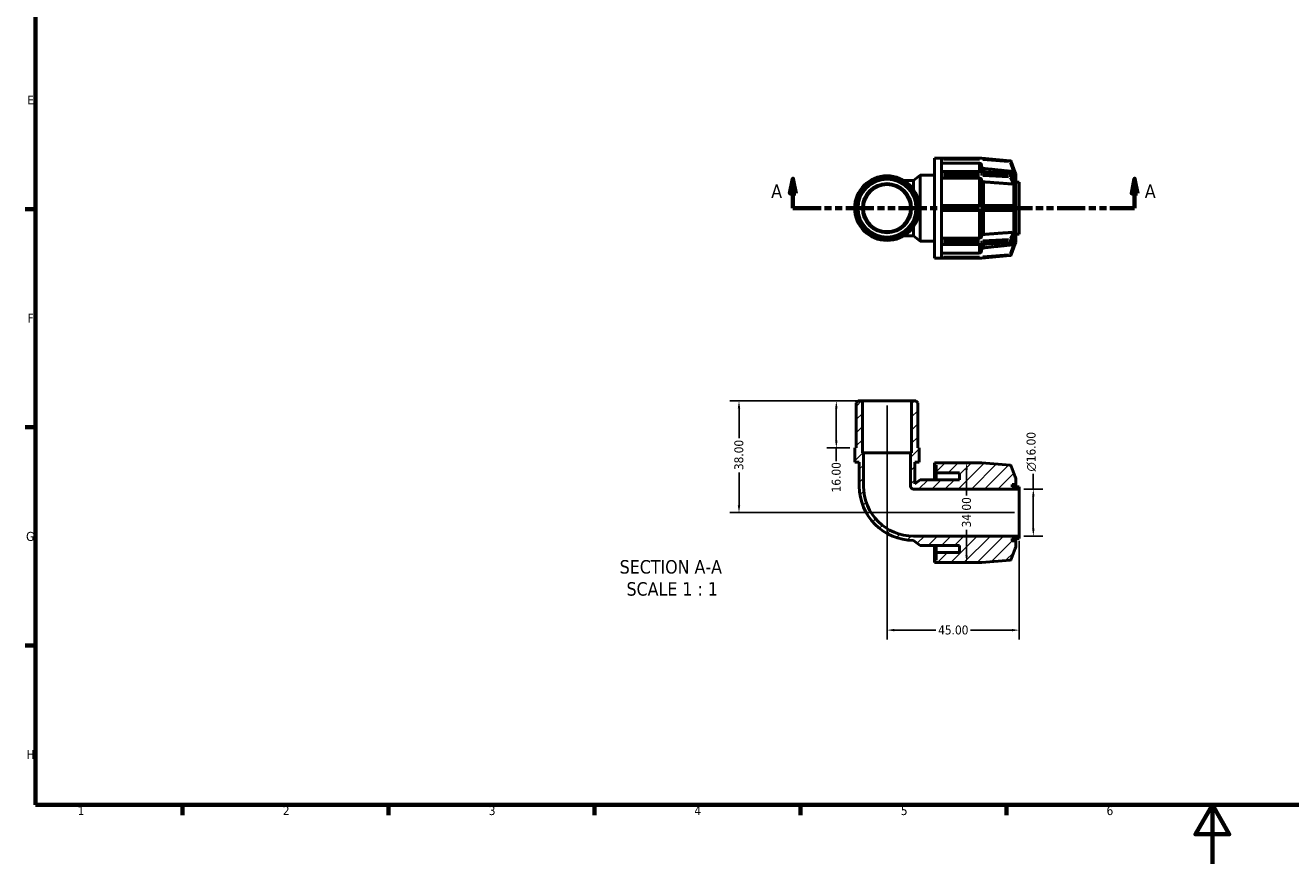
# Model space of a CAD drawing. Header units: millimetres. Extents: x 0 to 894, y 0 to 594.
# Tile 1 of 4: x 17 to 447, y 0 to 285. Entities that reach past the tile are written whole.
import ezdxf

# ---------------------------------------------------------------- set-up
doc = ezdxf.new("R2010")
doc.units = ezdxf.units.MM
doc.linetypes.add('DOUBLE_DASH_CHAIN', pattern=[1.2403, 0.6614, -0.0827, 0.1654, -0.0827, 0.1654, -0.0827])
for name, color, linetype, lineweight in [('Border (ANSI)', 7, 'Continuous', 70), ('Dimension (ANSI)', 7, 'Continuous', 25), ('Hatch (ANSI)', 7, 'Continuous', 18), ('Section Line (ANSI)', 7, 'DOUBLE_DASH_CHAIN', 70), ('Symbol (ANSI)', 7, 'Continuous', 25), ('Visible (ANSI)', 7, 'Continuous', 50), ('Visible Narrow (ANSI)', 7, 'Continuous', 35)]:
    doc.layers.add(name, color=color, linetype=linetype, lineweight=lineweight)
doc.styles.add('Label Text (ANSI)', font='tahoma.ttf')
doc.styles.add('Note Text (ANSI)', font='tahoma.ttf')
doc.dimstyles.new('Default - mm (ANSI)', dxfattribs={"dimtxt": 3.048, "dimasz": 2.5, "dimexe": 3.175, "dimexo": 1.6002, "dimgap": 0.8, "dimtad": 0, "dimtoh": 1, "dimrnd": 1e-08, "dimzin": 4, "dimdsep": 46, "dimtxsty": 'Note Text (ANSI)', "dimcen": 0.09, "dimdle": 10, "dimclrd": 256, "dimclre": 256, "dimclrt": 256, "dimadec": 1, "dimazin": 1, "dimtfac": 1, "dimtofl": 0, "dimtmove": 0, "dimatfit": 3, "dimfxl": 1, "dimtolj": 1, "dimtzin": 4, "dimlwd": -1, "dimlwe": -1, "dimarcsym": 0})

# ---------------------------------------------------------------- blocks, each defined once
blk = doc.blocks.new('Borders Default Border')
at = {"layer": 'Border (ANSI)'}
for p, q in [((20, 222.75), (16.55, 222.75)), ((20, 148.5), (16.55, 148.5)), ((20, 74.25), (16.55, 74.25)), ((70.08, 20), (70.08, 16.55)), ((140.17, 20), (140.17, 16.55)), ((210.25, 20), (210.25, 16.55)), ((280.33, 20), (280.33, 16.55)), ((350.42, 20), (350.42, 16.55))]:
    blk.add_line(p, q, dxfattribs=at)
at = {"layer": 'Border (ANSI)', "flags": 128}
for points in [[(20, 20), (20, 574), (821, 574), (821, 20), (20, 20)], [(420.5, 0), (420.5, 20), (414.73, 10), (426.27, 10), (420.5, 20)]]:
    blk.add_lwpolyline(points, dxfattribs=at)
at = {"layer": 'Border (ANSI)', "char_height": 3.05, "attachment_point": 7, "style": 'Note Text (ANSI)'}
for s, insert in [('E', (17.21, 258.35)), ('F', (17.29, 184.1)), ('G', (16.81, 109.79)), ('H', (16.97, 35.6)), ('1', (34.35, 16.55)), ('2', (104.2, 16.55)), ('3', (174.26, 16.49)), ('4', (244.23, 16.55)), ('5', (314.48, 16.49)), ('6', (384.49, 16.49))]:
    blk.add_mtext(s, dxfattribs=dict(at, insert=insert))
blk = doc.blocks.new('2dTransSection0')
at = {"layer": 'Section Line (ANSI)', "linetype": 'Continuous'}
for p, q in [((277.74, 233.07), (276.74, 228.07)), ((277.74, 228.07), (277.74, 233.07)), ((278.74, 228.07), (277.74, 233.07)), ((394.04, 233.07), (393.04, 228.07)), ((394.04, 228.07), (394.04, 233.07)), ((395.04, 228.07), (394.04, 233.07)), ((276.74, 228.07), (278.74, 228.07)), ((277.74, 223.07), (277.74, 228.07)), ((393.04, 228.07), (395.04, 228.07)), ((394.04, 223.07), (394.04, 228.07)), ((277.74, 223.07), (286.12, 223.07)), ((385.66, 223.07), (394.04, 223.07))]:
    blk.add_line(p, q, dxfattribs=at)
at = {"layer": 'Section Line (ANSI)', "linetype": 'DOUBLE_DASH_CHAIN', "ltscale": 14.50136}
blk.add_line((277.74, 223.07), (394.04, 223.07), dxfattribs=at)
at = {"layer": 'Section Line (ANSI)', "linetype": 'Continuous', "flags": 128}
for points in [[(278.74, 228.07), (277.74, 233.07), (276.74, 228.07), (278.74, 228.07)], [(395.04, 228.07), (394.04, 233.07), (393.04, 228.07), (395.04, 228.07)]]:
    blk.add_lwpolyline(points, dxfattribs=at)
at = {"layer": 'Section Line (ANSI)'}
for points in [[(278.74, 228.07), (277.74, 233.07), (276.74, 228.07), (278.74, 228.07)], [(395.04, 228.07), (394.04, 233.07), (393.04, 228.07), (395.04, 228.07)]]:
    blk.add_solid(points, dxfattribs=at)
at = {"layer": 'Section Line (ANSI)', "char_height": 4.57, "attachment_point": 7, "style": 'Label Text (ANSI)'}
for insert in [(270.38, 226.57), (397.51, 226.57)]:
    blk.add_mtext('A', dxfattribs=dict(at, insert=insert))
blk = doc.blocks.new('*D7')
at = {"layer": 'Defpoints', "color": 0, "transparency": 16777216}
for p in [(354.78, 127.46), (354.78, 111.46), (359.57, 111.46)]:
    blk.add_point(p, dxfattribs=at)
at = {"layer": 'Dimension (ANSI)', "transparency": 16777216}
for p, q in [((359.57, 127.46), (359.57, 132.66)), ((356.38, 127.46), (362.75, 127.46)), ((359.57, 113.96), (359.57, 124.96)), ((356.38, 111.46), (362.75, 111.46))]:
    blk.add_line(p, q, dxfattribs=at)
for points in [[(359.16, 124.96), (359.99, 124.96), (359.57, 127.46)], [(359.16, 113.96), (359.99, 113.96), (359.57, 111.46)]]:
    blk.add_solid(points, dxfattribs=at)
at = {"layer": 'Dimension (ANSI)', "transparency": 16777216, "insert": (357.28, 133.46), "char_height": 3.048, "attachment_point": 1, "rotation": 90, "style": 'Note Text (ANSI)'}
blk.add_mtext('\\A1;\\fAIGDT|b0|i0;\\H3.0480;\\ln\\fTahoma|b0|i0;\\H3.0480;16.00', dxfattribs=at)
blk = doc.blocks.new('*D8')
at = {"layer": 'Defpoints', "color": 0, "transparency": 16777216}
for p in [(301.4, 157.46), (292.53, 141.46), (298.78, 141.46)]:
    blk.add_point(p, dxfattribs=at)
at = {"layer": 'Dimension (ANSI)', "transparency": 16777216}
for p, q in [((299.8, 157.46), (289.36, 157.46)), ((292.53, 154.96), (292.53, 143.96)), ((297.18, 141.46), (289.36, 141.46)), ((292.53, 141.46), (292.53, 136.94))]:
    blk.add_line(p, q, dxfattribs=at)
for points in [[(292.12, 154.96), (292.95, 154.96), (292.53, 157.46)], [(292.12, 143.96), (292.95, 143.96), (292.53, 141.46)]]:
    blk.add_solid(points, dxfattribs=at)
at = {"layer": 'Dimension (ANSI)', "transparency": 16777216, "insert": (290.95, 126.35), "char_height": 3.048, "attachment_point": 1, "rotation": 90, "style": 'Note Text (ANSI)'}
blk.add_mtext('\\A1;16.00', dxfattribs=at)
blk = doc.blocks.new('*D9')
at = {"layer": 'Defpoints', "color": 0, "transparency": 16777216}
for p in [(309.78, 157.46), (354.78, 111.46), (354.78, 79.48)]:
    blk.add_point(p, dxfattribs=at)
at = {"layer": 'Dimension (ANSI)', "transparency": 16777216}
for p, q in [((309.78, 155.86), (309.78, 76.3)), ((354.78, 109.86), (354.78, 76.3)), ((312.28, 79.48), (326.39, 79.48)), ((352.28, 79.48), (338.16, 79.48))]:
    blk.add_line(p, q, dxfattribs=at)
for points in [[(312.28, 79.89), (312.28, 79.06), (309.78, 79.48)], [(352.28, 79.89), (352.28, 79.06), (354.78, 79.48)]]:
    blk.add_solid(points, dxfattribs=at)
at = {"layer": 'Dimension (ANSI)', "transparency": 16777216, "insert": (327.19, 81.06), "char_height": 3.048, "attachment_point": 1, "style": 'Note Text (ANSI)'}
blk.add_mtext('\\A1;45.00', dxfattribs=at)
blk = doc.blocks.new('*D10')
at = {"layer": 'Defpoints', "color": 0, "transparency": 16777216}
for p in [(259.42, 157.46), (301.4, 157.46), (354.78, 119.46)]:
    blk.add_point(p, dxfattribs=at)
at = {"layer": 'Dimension (ANSI)', "transparency": 16777216}
for p, q in [((299.8, 157.46), (256.24, 157.46)), ((259.42, 154.96), (259.42, 144.78)), ((259.42, 121.96), (259.42, 133.13)), ((353.18, 119.46), (256.24, 119.46))]:
    blk.add_line(p, q, dxfattribs=at)
for points in [[(259, 154.96), (259.83, 154.96), (259.42, 157.46)], [(259, 121.96), (259.83, 121.96), (259.42, 119.46)]]:
    blk.add_solid(points, dxfattribs=at)
at = {"layer": 'Dimension (ANSI)', "transparency": 16777216, "insert": (257.82, 133.93), "char_height": 3.048, "attachment_point": 1, "rotation": 90, "style": 'Note Text (ANSI)'}
blk.add_mtext('\\A1;38.00', dxfattribs=at)
blk = doc.blocks.new('*D11')
at = {"layer": 'Defpoints', "color": 0, "transparency": 16777216}
for p in [(336.87, 136.46), (336.87, 102.46), (336.87, 102.46)]:
    blk.add_point(p, dxfattribs=at)
at = {"layer": 'Dimension (ANSI)', "transparency": 16777216}
for p, q in [((336.87, 133.96), (336.87, 125.28)), ((336.87, 104.96), (336.87, 113.63))]:
    blk.add_line(p, q, dxfattribs=at)
for points in [[(336.45, 133.96), (337.28, 133.96), (336.87, 136.46)], [(336.45, 104.96), (337.28, 104.96), (336.87, 102.46)]]:
    blk.add_solid(points, dxfattribs=at)
at = {"layer": 'Dimension (ANSI)', "transparency": 16777216, "insert": (335.28, 114.43), "char_height": 3.048, "attachment_point": 1, "rotation": 90, "style": 'Note Text (ANSI)'}
blk.add_mtext('\\A1;34.00', dxfattribs=at)

msp = doc.modelspace()

# ---------------------------------------------------------------- hatches: boundary and pattern name
at = {"layer": 'Hatch (ANSI)'}
h = msp.add_hatch(dxfattribs=at)
h.set_pattern_fill('ANSI31', color=256, scale=25.4, style=0)
h.set_pattern_definition([(45, (0, 0), (-2.245064, 2.245064), [])])
edge = h.paths.add_edge_path()
edge.add_ellipse((341.957, 102.936), major_axis=(0, -0.48), ratio=1, start_angle=0, end_angle=5)
edge.add_line((341.999, 102.458), (351.648, 103.302))
edge.add_ellipse((351.606, 103.78), major_axis=(0.042, -0.478), ratio=1, start_angle=0, end_angle=65)
edge.add_line((352.057, 103.616), (353.391, 107.282))
edge.add_ellipse((352.778, 107.796), major_axis=(0.613, -0.514), ratio=1, start_angle=0, end_angle=40)
edge.add_line((353.578, 107.796), (353.578, 109.856))
edge.add_line((353.578, 109.856), (352.378, 109.856))
edge.add_line((352.378, 109.856), (352.378, 110.656))
edge.add_line((352.378, 110.656), (354.778, 110.656))
edge.add_line((354.778, 110.656), (354.778, 111.456))
edge.add_line((354.778, 111.456), (318.778, 111.456))
edge.add_ellipse((318.778, 128.456), major_axis=(0, -17), ratio=1, start_angle=270, end_angle=360, ccw=False)
edge.add_line((301.778, 128.456), (301.778, 139.856))
edge.add_line((301.778, 139.856), (301.396, 139.856))
edge.add_line((301.396, 139.856), (301.396, 157.456))
edge.add_line((301.396, 157.456), (299.929, 157.456))
edge.add_line((299.929, 157.456), (299.301, 156.828))
edge.add_line((299.301, 156.828), (299.301, 141.456))
edge.add_line((299.301, 141.456), (298.777, 141.456))
edge.add_line((298.777, 141.456), (298.777, 136.656))
edge.add_line((298.777, 136.656), (300.349, 136.656))
edge.add_line((300.349, 136.656), (300.349, 128.456))
edge.add_ellipse((318.778, 128.456), major_axis=(-18.43, 0), ratio=1, start_angle=0, end_angle=90)
edge.add_line((318.778, 110.026), (321.028, 108.256))
edge.add_line((321.028, 108.256), (334.458, 108.256))
edge.add_line((334.458, 108.256), (334.458, 105.856))
edge.add_line((334.458, 105.856), (326.458, 105.856))
edge.add_line((326.458, 105.856), (326.458, 103.306))
edge.add_line((326.458, 103.306), (325.978, 103.306))
edge.add_line((325.978, 103.306), (325.978, 102.456))
edge.add_line((325.978, 102.456), (328.378, 102.456))
edge.add_line((328.378, 102.456), (341.957, 102.456))
edge = h.paths.add_edge_path()
edge.add_ellipse((341.957, 135.976), major_axis=(0.042, 0.478), ratio=1, start_angle=0, end_angle=5)
edge.add_line((341.957, 136.456), (328.378, 136.456))
edge.add_line((328.378, 136.456), (325.978, 136.456))
edge.add_line((325.978, 136.456), (325.978, 135.606))
edge.add_line((325.978, 135.606), (326.458, 135.606))
edge.add_line((326.458, 135.606), (326.458, 133.056))
edge.add_line((326.458, 133.056), (334.458, 133.056))
edge.add_line((334.458, 133.056), (334.458, 130.656))
edge.add_line((334.458, 130.656), (321.028, 130.656))
edge.add_line((321.028, 130.656), (319.208, 129.224))
edge.add_line((319.208, 129.224), (319.208, 136.656))
edge.add_line((319.208, 136.656), (320.78, 136.656))
edge.add_line((320.78, 136.656), (320.78, 141.456))
edge.add_line((320.78, 141.456), (320.256, 141.456))
edge.add_line((320.256, 141.456), (320.256, 156.828))
edge.add_line((320.256, 156.828), (319.627, 157.456))
edge.add_line((319.627, 157.456), (318.16, 157.456))
edge.add_line((318.16, 157.456), (318.16, 139.856))
edge.add_line((318.16, 139.856), (317.778, 139.856))
edge.add_line((317.778, 139.856), (317.778, 128.456))
edge.add_ellipse((318.778, 128.456), major_axis=(-1, 0), ratio=1, start_angle=0, end_angle=90)
edge.add_line((318.778, 127.456), (354.778, 127.456))
edge.add_line((354.778, 127.456), (354.778, 128.256))
edge.add_line((354.778, 128.256), (352.378, 128.256))
edge.add_line((352.378, 128.256), (352.378, 129.056))
edge.add_line((352.378, 129.056), (353.578, 129.056))
edge.add_line((353.578, 129.056), (353.578, 131.117))
edge.add_ellipse((352.778, 131.117), major_axis=(0.8, 0), ratio=1, start_angle=0, end_angle=40)
edge.add_line((353.391, 131.631), (352.057, 135.296))
edge.add_ellipse((351.606, 135.132), major_axis=(0.451, 0.164), ratio=1, start_angle=0, end_angle=65)
edge.add_line((351.648, 135.61), (341.999, 136.454))

# ---------------------------------------------------------------- linework, layer by layer
at = {"layer": 'Visible (ANSI)'}
for p, q in [((325.978, 206.07), (325.978, 240.07)), ((325.978, 240.07), (328.378, 240.07)), ((328.378, 240.064), (328.378, 240.07)), ((341.957, 240.07), (328.378, 240.07)), ((328.378, 235.401), (328.378, 240.064)), ((341.178, 238.346), (328.378, 238.346)), ((341.978, 237.545), (341.978, 235.492)), ((351.648, 239.224), (341.999, 240.068)), ((353.395, 235.234), (352.057, 238.91)), ((318.778, 232.499), (321.028, 234.27)), ((321.028, 211.87), (321.028, 234.27)), ((321.028, 234.27), (325.978, 234.27)), ((328.378, 235.493), (341.957, 235.493)), ((328.378, 235.352), (328.378, 235.401)), ((328.378, 235.09), (328.378, 235.352)), ((328.378, 234.829), (328.378, 235.09)), ((328.378, 234.772), (328.378, 234.829)), ((328.378, 223.514), (328.378, 234.772)), ((341.178, 233.271), (328.378, 233.271)), ((341.978, 232.704), (341.978, 223.92)), ((341.987, 235.492), (351.636, 234.895)), ((352.033, 234.635), (353.352, 232.073)), ((353.578, 234.73), (353.578, 234.732)), ((353.578, 234.73), (353.578, 234.73)), ((353.578, 234.73), (353.578, 231.916)), ((318.778, 232.499), (315.445, 232.499)), ((318.778, 229.397), (318.778, 232.499)), ((353.578, 231.917), (353.578, 231.916)), ((353.578, 231.916), (353.578, 231.315)), ((353.578, 231.87), (354.778, 231.87)), ((353.578, 231.315), (353.578, 230.714)), ((353.578, 230.714), (353.578, 230.715)), ((353.578, 230.714), (353.578, 230.714)), ((353.578, 230.714), (353.578, 223.92)), ((354.778, 214.27), (354.778, 231.87)), ((341.957, 223.92), (328.378, 223.92)), ((351.606, 223.92), (341.957, 223.92)), ((352.786, 223.92), (351.606, 223.92)), ((353.578, 223.92), (353.578, 223.07)), ((353.578, 223.92), (353.578, 223.92)), ((328.378, 223.44), (328.378, 223.514)), ((328.378, 223.07), (328.378, 223.44)), ((328.378, 222.7), (328.378, 223.07)), ((328.378, 222.625), (328.378, 222.7)), ((328.378, 211.367), (328.378, 222.625)), ((328.378, 222.22), (341.957, 222.22)), ((341.957, 222.22), (351.606, 222.22)), ((341.978, 222.22), (341.978, 213.435)), ((351.606, 222.22), (352.786, 222.22)), ((353.578, 223.07), (353.578, 222.22)), ((353.578, 222.22), (353.578, 215.426)), ((353.578, 222.22), (353.578, 222.22)), ((318.778, 213.64), (318.778, 216.743)), ((353.578, 215.426), (353.578, 214.824)), ((353.578, 215.424), (353.578, 215.426)), ((353.578, 215.426), (353.578, 215.426)), ((315.445, 213.64), (318.778, 213.64)), ((318.778, 213.64), (321.028, 211.87)), ((321.028, 211.87), (325.978, 211.87)), ((328.378, 212.869), (341.178, 212.869)), ((328.378, 211.31), (328.378, 211.367)), ((328.378, 211.049), (328.378, 211.31)), ((328.378, 210.787), (328.378, 211.049)), ((351.636, 211.244), (341.987, 210.648)), ((353.352, 214.067), (352.033, 211.504)), ((353.578, 214.824), (353.578, 214.223)), ((353.578, 214.27), (354.778, 214.27)), ((353.578, 214.223), (353.578, 214.222)), ((353.578, 214.223), (353.578, 211.409)), ((353.578, 211.407), (353.578, 211.409)), ((353.578, 211.409), (353.578, 211.409)), ((328.378, 210.739), (328.378, 210.787)), ((328.378, 206.075), (328.378, 210.739)), ((341.957, 210.647), (328.378, 210.647)), ((328.378, 207.793), (341.178, 207.793)), ((341.978, 210.647), (341.978, 208.595)), ((341.999, 206.071), (351.648, 206.916)), ((352.057, 207.23), (353.395, 210.905)), ((325.978, 206.07), (328.378, 206.07)), ((328.378, 206.07), (328.378, 206.075)), ((328.378, 206.07), (341.957, 206.07)), ((299.929, 157.456), (299.301, 156.828)), ((299.301, 156.828), (299.301, 141.456)), ((301.396, 157.456), (299.929, 157.456)), ((301.396, 139.856), (301.396, 157.456)), ((318.16, 157.456), (301.396, 157.456)), ((319.627, 157.456), (318.16, 157.456)), ((318.16, 157.456), (318.16, 139.856)), ((320.256, 156.828), (319.627, 157.456)), ((320.256, 141.456), (320.256, 156.828)), ((299.301, 141.456), (298.777, 141.456)), ((298.777, 141.456), (298.777, 136.656)), ((301.778, 139.856), (301.396, 139.856)), ((301.778, 128.456), (301.778, 139.856)), ((317.778, 139.856), (301.778, 139.856)), ((318.16, 139.856), (317.778, 139.856)), ((317.778, 139.856), (317.778, 128.456)), ((320.78, 141.456), (320.256, 141.456)), ((320.78, 136.656), (320.78, 141.456)), ((298.777, 136.656), (300.349, 136.656)), ((300.349, 136.656), (300.349, 128.456)), ((319.208, 129.224), (319.208, 136.656)), ((319.208, 136.656), (320.78, 136.656)), ((328.378, 136.456), (325.978, 136.456)), ((325.978, 136.456), (325.978, 135.606)), ((325.978, 135.606), (326.458, 135.606)), ((325.978, 130.656), (325.978, 135.606)), ((326.458, 135.606), (326.458, 133.056)), ((341.957, 136.456), (328.378, 136.456)), ((351.648, 135.61), (341.999, 136.454)), ((353.391, 131.631), (352.057, 135.296)), ((321.028, 130.656), (319.208, 129.224)), ((334.458, 130.656), (321.028, 130.656)), ((326.458, 133.056), (334.458, 133.056)), ((326.458, 130.656), (326.458, 133.056)), ((334.458, 133.056), (334.458, 130.656)), ((353.578, 129.056), (353.578, 131.117)), ((318.778, 127.456), (354.778, 127.456)), ((352.378, 128.256), (352.378, 129.056)), ((352.378, 129.056), (353.578, 129.056)), ((354.778, 128.256), (352.378, 128.256)), ((353.578, 128.256), (353.578, 129.056)), ((354.778, 127.456), (354.778, 128.256)), ((354.778, 111.456), (354.778, 127.456)), ((354.778, 111.456), (318.778, 111.456)), ((318.778, 110.026), (321.028, 108.256)), ((321.028, 108.256), (334.458, 108.256)), ((325.978, 103.306), (325.978, 108.256)), ((326.458, 105.856), (326.458, 108.256)), ((334.458, 108.256), (334.458, 105.856)), ((352.378, 109.856), (352.378, 110.656)), ((352.378, 110.656), (354.778, 110.656)), ((353.578, 109.856), (352.378, 109.856)), ((353.578, 109.856), (353.578, 110.656)), ((353.578, 107.796), (353.578, 109.856)), ((354.778, 110.656), (354.778, 111.456)), ((334.458, 105.856), (326.458, 105.856)), ((326.458, 105.856), (326.458, 103.306)), ((352.057, 103.616), (353.391, 107.282)), ((326.458, 103.306), (325.978, 103.306)), ((325.978, 103.306), (325.978, 102.456)), ((325.978, 102.456), (328.378, 102.456)), ((328.378, 102.456), (341.957, 102.456)), ((341.999, 102.458), (351.648, 103.302))]:
    msp.add_line(p, q, dxfattribs=at)
for radius in [11.001, 10.477, 9.849, 8.382, 8]:
    msp.add_circle((309.778, 223.07), radius, dxfattribs=at)
for centre, radius, start, end in [((341.957, 239.59), 0.48, 85, 90), ((351.606, 238.746), 0.48, 20, 85), ((341.957, 235.013), 0.48, 86.45998, 90), ((351.606, 234.416), 0.48, 27.23631, 86.45998), ((352.778, 234.73), 0.8, 0, 40), ((351.606, 211.724), 0.48, 273.54002, 332.76369), ((352.778, 211.409), 0.8, 320, 0), ((341.957, 211.127), 0.48, 270, 273.54002), ((351.606, 207.394), 0.48, 275, 340), ((341.957, 206.55), 0.48, 270, 275), ((341.957, 135.976), 0.48, 85, 90), ((351.606, 135.132), 0.48, 20, 85), ((352.778, 131.117), 0.8, 0, 40), ((318.778, 128.456), 18.43, 180, 270), ((318.778, 128.456), 17, 180, 270), ((318.778, 128.456), 1, 180, 270), ((352.778, 107.796), 0.8, 320, 0), ((351.606, 103.78), 0.48, 275, 340), ((341.957, 102.936), 0.48, 270, 275)]:
    msp.add_arc(centre, radius, start, end, dxfattribs=at)
for points, knots in [([(341.978, 237.545), (341.978, 237.644), (341.955, 237.76), (341.879, 237.943), (341.814, 238.042), (341.674, 238.181), (341.575, 238.247), (341.393, 238.323), (341.277, 238.346), (341.178, 238.346)], [-0.1185745, -0.1185745, -0.1185745, -0.1185745, -0.08888924, -0.08888924, -0.05923169, -0.05923169, -0.02960414, -0.02960414, 0, 0, 0, 0]), ([(342.695, 236.568), (342.618, 236.576), (342.539, 236.597), (342.381, 236.662), (342.283, 236.728), (342.143, 236.868), (342.077, 236.966), (342.001, 237.149), (341.978, 237.266), (341.978, 237.365)], [0.24521743, 0.24521743, 0.24521743, 0.24521743, 0.26676497, 0.26676497, 0.29639601, 0.29639601, 0.326061, 0.326061, 0.35575071, 0.35575071, 0.35575071, 0.35575071]), ([(341.978, 232.704), (341.978, 232.774), (341.955, 232.856), (341.879, 232.986), (341.814, 233.055), (341.674, 233.154), (341.575, 233.201), (341.393, 233.254), (341.277, 233.271), (341.178, 233.271)], [-0.1185745, -0.1185745, -0.1185745, -0.1185745, -0.08888924, -0.08888924, -0.05923169, -0.05923169, -0.02960414, -0.02960414, 0, 0, 0, 0]), ([(342.695, 232.013), (342.618, 232.019), (342.539, 232.034), (342.381, 232.08), (342.283, 232.126), (342.143, 232.225), (342.077, 232.295), (342.001, 232.424), (341.978, 232.507), (341.978, 232.577)], [0.24521743, 0.24521743, 0.24521743, 0.24521743, 0.26676497, 0.26676497, 0.29639601, 0.29639601, 0.326061, 0.326061, 0.35575071, 0.35575071, 0.35575071, 0.35575071]), ([(352.862, 235.497), (352.838, 235.499), (352.813, 235.502), (352.79, 235.504), (352.788, 235.504), (352.787, 235.505), (352.786, 235.505)], [0.2988233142, 0.2988233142, 0.2988233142, 0.2988233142, 0.3059360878, 0.3059360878, 0.3059360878, 0.3063589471, 0.3063589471, 0.3063589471, 0.3063589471]), ([(353.395, 235.234), (353.395, 235.234), (353.395, 235.234), (353.395, 235.234), (353.391, 235.237), (353.375, 235.254), (353.357, 235.272), (353.3, 235.324), (353.242, 235.37), (353.097, 235.444), (353.022, 235.471), (352.914, 235.491), (352.888, 235.495), (352.862, 235.497)], [-0.100526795, -0.100526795, -0.100526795, -0.100526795, -0.099623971, -0.099623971, -0.089795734, -0.089795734, -0.073619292, -0.073619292, -0.042397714, -0.042397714, -0.016451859, -0.016451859, -0.008431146, -0.008431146, -0.008431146, -0.008431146]), ([(352.862, 231.26), (352.838, 231.259), (352.813, 231.26), (352.79, 231.261), (352.788, 231.261), (352.787, 231.261), (352.786, 231.262)], [0.2988233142, 0.2988233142, 0.2988233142, 0.2988233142, 0.3059360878, 0.3059360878, 0.3059360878, 0.3063589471, 0.3063589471, 0.3063589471, 0.3063589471]), ([(353.395, 231.41), (353.395, 231.408), (353.395, 231.405), (353.394, 231.388), (353.392, 231.376), (353.377, 231.345), (353.359, 231.332), (353.3, 231.304), (353.237, 231.292), (353.092, 231.274), (353.027, 231.268), (352.925, 231.262), (352.894, 231.26), (352.862, 231.26)], [-0.103218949, -0.103218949, -0.103218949, -0.103218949, -0.101933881, -0.101933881, -0.092899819, -0.092899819, -0.075477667, -0.075477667, -0.04109893, -0.04109893, -0.018295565, -0.018295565, -0.008452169, -0.008452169, -0.008452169, -0.008452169]), ([(353.352, 232.073), (353.365, 232.046), (353.381, 232.012), (353.393, 231.963), (353.395, 231.948), (353.395, 231.934), (353.395, 231.933), (353.395, 231.933)], [-0.118808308, -0.118808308, -0.118808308, -0.118808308, -0.104655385, -0.104655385, -0.097162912, -0.097162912, -0.096950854, -0.096950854, -0.096950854, -0.096950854]), ([(353.395, 231.933), (353.392, 231.849), (353.391, 231.763), (353.391, 231.678), (353.391, 231.594), (353.392, 231.504), (353.395, 231.41)], [-0.035850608, -0.035850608, -0.035850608, -0.035850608, 0, 0, 0, 0.035850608, 0.035850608, 0.035850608, 0.035850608]), ([(352.786, 223.92), (352.787, 223.92), (352.788, 223.92), (352.79, 223.92), (352.813, 223.919), (352.838, 223.918), (352.862, 223.915)], [0.3055132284, 0.3055132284, 0.3055132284, 0.3055132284, 0.3059360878, 0.3059360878, 0.3059360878, 0.3130488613, 0.3130488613, 0.3130488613, 0.3130488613]), ([(352.862, 223.915), (352.924, 223.906), (352.984, 223.889), (353.129, 223.825), (353.204, 223.771), (353.303, 223.671), (353.336, 223.627), (353.37, 223.561), (353.381, 223.535), (353.392, 223.487), (353.395, 223.465), (353.395, 223.442), (353.395, 223.441), (353.395, 223.44)], [-0.20050867, -0.20050867, -0.20050867, -0.20050867, -0.18049425, -0.18049425, -0.14790889, -0.14790889, -0.12364623, -0.12364623, -0.11024612, -0.11024612, -0.10000509, -0.10000509, -0.09943075, -0.09943075, -0.09943075, -0.09943075]), ([(352.862, 222.225), (352.838, 222.221), (352.813, 222.22), (352.79, 222.22), (352.788, 222.22), (352.787, 222.22), (352.786, 222.22)], [0.2988233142, 0.2988233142, 0.2988233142, 0.2988233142, 0.3059360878, 0.3059360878, 0.3059360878, 0.3063589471, 0.3063589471, 0.3063589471, 0.3063589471]), ([(353.395, 222.7), (353.395, 222.697), (353.395, 222.695), (353.395, 222.669), (353.391, 222.645), (353.375, 222.586), (353.357, 222.551), (353.3, 222.462), (353.242, 222.399), (353.097, 222.298), (353.022, 222.262), (352.914, 222.233), (352.888, 222.228), (352.862, 222.225)], [-0.100526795, -0.100526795, -0.100526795, -0.100526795, -0.099623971, -0.099623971, -0.089795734, -0.089795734, -0.073619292, -0.073619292, -0.042397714, -0.042397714, -0.016451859, -0.016451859, -0.008431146, -0.008431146, -0.008431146, -0.008431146]), ([(353.395, 223.44), (353.392, 223.313), (353.391, 223.189), (353.391, 223.07), (353.391, 222.95), (353.392, 222.826), (353.395, 222.7)], [-0.035850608, -0.035850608, -0.035850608, -0.035850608, 0, 0, 0, 0.035850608, 0.035850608, 0.035850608, 0.035850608]), ([(341.178, 212.869), (341.277, 212.869), (341.393, 212.885), (341.575, 212.938), (341.674, 212.985), (341.814, 213.084), (341.879, 213.154), (341.955, 213.283), (341.978, 213.365), (341.978, 213.435)], [0, 0, 0, 0, 0.02960414, 0.02960414, 0.05923169, 0.05923169, 0.08888924, 0.08888924, 0.1185745, 0.1185745, 0.1185745, 0.1185745]), ([(341.978, 213.563), (341.978, 213.633), (342.001, 213.715), (342.077, 213.844), (342.143, 213.914), (342.283, 214.013), (342.381, 214.059), (342.539, 214.106), (342.618, 214.12), (342.695, 214.126)], [0.11857691, 0.11857691, 0.11857691, 0.11857691, 0.14826663, 0.14826663, 0.17793162, 0.17793162, 0.20756266, 0.20756266, 0.2291102, 0.2291102, 0.2291102, 0.2291102]), ([(352.786, 214.878), (352.787, 214.878), (352.788, 214.878), (352.79, 214.878), (352.813, 214.88), (352.838, 214.88), (352.862, 214.88)], [0.3055132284, 0.3055132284, 0.3055132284, 0.3055132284, 0.3059360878, 0.3059360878, 0.3059360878, 0.3130488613, 0.3130488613, 0.3130488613, 0.3130488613]), ([(352.862, 214.88), (352.892, 214.879), (352.921, 214.878), (353.031, 214.872), (353.105, 214.864), (353.253, 214.845), (353.313, 214.832), (353.363, 214.804), (353.38, 214.791), (353.393, 214.758), (353.395, 214.746), (353.395, 214.73), (353.395, 214.73), (353.395, 214.73)], [-0.19875206, -0.19875206, -0.19875206, -0.19875206, -0.18836568, -0.18836568, -0.1589317, -0.1589317, -0.11990338, -0.11990338, -0.10465538, -0.10465538, -0.09716291, -0.09716291, -0.09695085, -0.09695085, -0.09695085, -0.09695085]), ([(353.395, 214.206), (353.395, 214.204), (353.395, 214.202), (353.394, 214.185), (353.392, 214.169), (353.379, 214.124), (353.366, 214.095), (353.352, 214.067)], [-0.103218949, -0.103218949, -0.103218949, -0.103218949, -0.101933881, -0.101933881, -0.092899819, -0.092899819, -0.079345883, -0.079345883, -0.079345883, -0.079345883]), ([(353.395, 214.73), (353.392, 214.635), (353.391, 214.545), (353.391, 214.461), (353.391, 214.376), (353.392, 214.291), (353.395, 214.206)], [-0.035850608, -0.035850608, -0.035850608, -0.035850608, 0, 0, 0, 0.035850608, 0.035850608, 0.035850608, 0.035850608]), ([(341.178, 207.793), (341.277, 207.793), (341.393, 207.816), (341.575, 207.892), (341.674, 207.958), (341.814, 208.098), (341.879, 208.196), (341.955, 208.379), (341.978, 208.496), (341.978, 208.595)], [0, 0, 0, 0, 0.02960414, 0.02960414, 0.05923169, 0.05923169, 0.08888924, 0.08888924, 0.1185745, 0.1185745, 0.1185745, 0.1185745]), ([(341.978, 208.775), (341.978, 208.874), (342.001, 208.99), (342.077, 209.173), (342.143, 209.272), (342.283, 209.411), (342.381, 209.477), (342.539, 209.543), (342.618, 209.564), (342.695, 209.572)], [0.11857691, 0.11857691, 0.11857691, 0.11857691, 0.14826663, 0.14826663, 0.17793162, 0.17793162, 0.20756266, 0.20756266, 0.2291102, 0.2291102, 0.2291102, 0.2291102]), ([(352.786, 210.635), (352.787, 210.635), (352.788, 210.635), (352.79, 210.635), (352.813, 210.637), (352.838, 210.64), (352.862, 210.642)], [0.3055132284, 0.3055132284, 0.3055132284, 0.3055132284, 0.3059360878, 0.3059360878, 0.3059360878, 0.3130488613, 0.3130488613, 0.3130488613, 0.3130488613]), ([(352.862, 210.642), (352.867, 210.643), (352.873, 210.643), (352.949, 210.652), (353.016, 210.669), (353.169, 210.726), (353.241, 210.772), (353.324, 210.836), (353.35, 210.86), (353.377, 210.887), (353.385, 210.896), (353.394, 210.905), (353.395, 210.906), (353.395, 210.905)], [-0.327006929, -0.327006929, -0.327006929, -0.327006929, -0.325364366, -0.325364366, -0.30361261, -0.30361261, -0.27031562, -0.27031562, -0.24900522, -0.24900522, -0.236422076, -0.236422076, -0.227330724, -0.227330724, -0.227330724, -0.227330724])]:
    msp.add_open_spline(points, degree=3, knots=knots, dxfattribs=at)
for points, weights in [([(352.786, 235.505), (347.947, 236.015), (342.695, 236.568)], [1.00001340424, 1.00084405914, 1]), ([(352.786, 231.262), (347.947, 231.622), (342.695, 232.013)], [1.00001340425, 1.00084405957, 1]), ([(342.695, 214.126), (347.947, 214.517), (352.786, 214.878)], [1, 1.00084405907, 1.00001340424]), ([(342.695, 209.572), (347.947, 210.125), (352.786, 210.635)], [1, 1.00084405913, 1.00001340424])]:
    msp.add_rational_spline(points, weights, degree=2, dxfattribs=at)
for points in [[(353.578, 234.73), (353.578, 234.731), (353.578, 234.731), (353.578, 234.732)], [(353.578, 231.315), (353.578, 231.505), (353.579, 231.711), (353.578, 231.917)], [(353.578, 230.715), (353.579, 230.918), (353.578, 231.125), (353.578, 231.315)], [(353.578, 230.714), (353.578, 230.714), (353.578, 230.715), (353.578, 230.715)], [(353.578, 223.07), (353.578, 223.338), (353.579, 223.63), (353.578, 223.92)], [(353.578, 222.22), (353.579, 222.509), (353.578, 222.801), (353.578, 223.07)], [(353.578, 215.424), (353.578, 215.425), (353.578, 215.425), (353.578, 215.426)], [(353.578, 214.824), (353.578, 215.014), (353.579, 215.221), (353.578, 215.424)], [(353.578, 214.222), (353.579, 214.429), (353.578, 214.635), (353.578, 214.824)], [(353.578, 211.407), (353.578, 211.408), (353.578, 211.409), (353.578, 211.409)]]:
    msp.add_open_spline(points, degree=3, dxfattribs=at)
at = {"layer": 'Visible Narrow (ANSI)'}
for p, q in [((329.057, 239.59), (341.278, 239.59)), ((341.178, 235.741), (341.178, 238.316)), ((341.957, 239.627), (341.957, 240.068)), ((341.999, 240.066), (341.961, 239.627)), ((342.44, 239.547), (351.124, 238.788)), ((351.609, 238.783), (351.648, 239.222)), ((352.056, 238.909), (351.641, 238.758)), ((351.665, 238.583), (352.727, 235.667)), ((329.057, 235.352), (341.278, 235.352)), ((341.278, 234.829), (329.057, 234.829)), ((329.057, 234.15), (341.278, 234.15)), ((341.178, 224.434), (341.178, 232.881)), ((341.957, 235.365), (341.957, 235.492)), ((341.957, 235.326), (341.957, 234.855)), ((341.957, 234.178), (341.957, 234.801)), ((341.999, 234.854), (341.999, 235.325)), ((342.44, 234.12), (351.124, 233.583)), ((342.482, 235.321), (351.165, 234.784)), ((351.165, 234.26), (342.482, 234.798)), ((342.695, 236.551), (342.695, 235.542)), ((351.648, 234.728), (351.648, 234.257)), ((351.665, 233.439), (352.727, 231.376)), ((352.057, 234.035), (352.057, 234.506)), ((352.124, 234.402), (353.328, 232.063)), ((353.328, 231.54), (352.124, 233.879)), ((352.862, 233.236), (352.862, 235.468)), ((342.695, 231.674), (342.695, 224.364)), ((352.862, 224.318), (352.862, 230.951)), ((341.957, 223.477), (341.957, 223.918)), ((329.057, 223.44), (341.278, 223.44)), ((341.278, 222.7), (329.057, 222.7)), ((341.178, 213.259), (341.178, 221.705)), ((341.957, 223.403), (341.957, 222.737)), ((341.957, 222.221), (341.957, 222.662)), ((341.997, 223.44), (341.959, 223.44)), ((341.959, 222.7), (341.997, 222.7)), ((341.999, 222.737), (341.999, 223.403)), ((342.482, 223.44), (351.165, 223.44)), ((351.165, 222.7), (342.482, 222.7)), ((342.695, 221.775), (342.695, 214.466)), ((351.648, 223.403), (351.648, 222.737)), ((352.047, 223.44), (351.675, 223.44)), ((351.675, 222.7), (352.047, 222.7)), ((352.057, 222.737), (352.057, 223.403)), ((352.124, 223.44), (353.328, 223.44)), ((353.328, 222.7), (352.124, 222.7)), ((352.862, 215.189), (352.862, 221.822)), ((341.278, 211.989), (329.057, 211.989)), ((329.057, 211.31), (341.278, 211.31)), ((341.957, 211.338), (341.957, 211.962)), ((341.957, 211.284), (341.957, 210.813)), ((341.999, 210.815), (341.999, 211.286)), ((351.124, 212.556), (342.44, 212.019)), ((342.482, 211.342), (351.165, 211.879)), ((351.165, 211.356), (342.482, 210.818)), ((351.648, 211.883), (351.648, 211.412)), ((352.727, 214.763), (351.665, 212.701)), ((352.057, 211.634), (352.057, 212.105)), ((352.124, 212.261), (353.328, 214.6)), ((353.328, 214.076), (352.124, 211.737)), ((352.862, 210.672), (352.862, 212.903)), ((341.278, 210.787), (329.057, 210.787)), ((341.178, 207.824), (341.178, 210.398)), ((341.957, 210.647), (341.957, 210.774)), ((351.124, 207.352), (342.44, 206.592)), ((342.695, 210.597), (342.695, 209.589)), ((351.648, 206.917), (351.609, 207.356)), ((351.641, 207.381), (352.056, 207.23)), ((352.727, 210.473), (351.665, 207.556)), ((341.278, 206.55), (329.057, 206.55)), ((341.957, 206.071), (341.957, 206.512)), ((341.961, 206.512), (341.999, 206.073))]:
    msp.add_line(p, q, dxfattribs=at)
for centre, major_axis, ratio, start_param, end_param in [((341.957, 235.013), (0.48, 0), 0.7071068, 1.4878932, 1.566433), ((341.957, 234.489), (-0.48, 0), 0.7071068, 4.6294858, 4.7080257), ((341.957, 234.489), (0.03, 0.479), 0.0616284, 4.0074369, 5.4211536), ((341.957, 235.013), (0.03, 0.479), 0.0616284, 5.538868, 6.2440107), ((351.606, 233.893), (-0.03, -0.479), 0.0616284, 0.8658443, 2.2795609), ((351.606, 234.416), (0.03, 0.479), 0.0616284, 5.538868, 6.2440107), ((351.606, 233.893), (0.427, 0.22), 0.664463, 4.4613806, 5.8750973), ((351.606, 234.416), (0.48, 0), 0.7071068, 0.4057891, 1.4268067), ((351.606, 233.893), (0.48, 0), 0.7071068, 0.4057891, 1.4268067), ((351.606, 234.416), (0.427, 0.22), 0.664463, 5.9701145, 6.2667079), ((341.957, 223.44), (0, 0.48), 0.0871557, 4.7909288, 6.2046455), ((351.606, 223.44), (0, 0.48), 0.0871557, 4.7909288, 6.2046455), ((351.606, 223.44), (0, 0.48), 0.9396926, 4.7909288, 6.2046455), ((341.957, 222.7), (0, -0.48), 0.0871557, 0.0785398, 1.4922565), ((351.606, 222.7), (0, -0.48), 0.0871557, 0.0785398, 1.4922565), ((351.606, 222.7), (0, -0.48), 0.9396926, 0.0785398, 1.4922565), ((341.957, 211.65), (0.48, 0), 0.7071068, 4.7167523, 4.7952921), ((341.957, 211.65), (-0.03, 0.479), 0.0616284, 4.0036244, 5.4173411), ((351.606, 212.247), (0.03, -0.479), 0.0616284, 0.8620317, 2.2757484), ((351.606, 211.724), (0.03, -0.479), 0.0616284, 0.0391746, 0.7443173), ((351.606, 212.247), (0.427, -0.22), 0.664463, 0.408088, 1.8218047), ((351.606, 212.247), (0.48, 0), 0.7071068, 4.8563786, 5.8773963), ((351.606, 211.724), (0.48, 0), 0.7071068, 4.8563786, 5.8773963), ((351.606, 211.724), (0.427, -0.22), 0.664463, 0.0164774, 0.3130708), ((341.957, 211.127), (-0.48, 0), 0.7071068, 1.5751596, 1.6536995), ((341.957, 211.127), (0.03, -0.479), 0.0616284, 0.0391746, 0.7443173)]:
    msp.add_ellipse(centre, major_axis=major_axis, ratio=ratio, start_param=start_param, end_param=end_param, dxfattribs=at)

# ---------------------------------------------------------------- block references
msp.add_blockref('Borders Default Border', (0, 0))
at = {"layer": 'Section Line (ANSI)'}
msp.add_blockref('2dTransSection0', (0, 0), dxfattribs=at)

# ---------------------------------------------------------------- texts
at = {"layer": 'Symbol (ANSI)', "char_height": 4.572, "attachment_point": 7, "style": 'Label Text (ANSI)'}
for s, insert in [('SECTION A-A', (218.816, 98.641)), ('SCALE 1 : 1', (221.135, 91.128))]:
    msp.add_mtext(s, dxfattribs=dict(at, insert=insert))

# ---------------------------------------------------------------- dimensions: what is measured, and where the dimension line sits
at = {"layer": 'Dimension (ANSI)'}
for base, p1, p2, angle, override, picture, middle in [((259.417, 157.456), (354.778, 119.456), (301.396, 157.456), 90, {"dimtoh": 0, "dimdec": 2, "dimtp": 0, "dimtm": 0, "dimtdec": 2, "dimatfit": 1}, '*D10', (259.417, 138.956)), ((292.533, 141.456), (301.396, 157.456), (298.777, 141.456), 270, {"dimtoh": 0, "dimdec": 2, "dimtp": 0, "dimtm": 0, "dimtdec": 2, "dimatfit": 2}, '*D8', (292.533, 131.242)), ((354.778, 79.476), (309.778, 157.456), (354.778, 111.456), 180, {"dimtoh": 0, "dimdec": 2, "dimtp": 0, "dimtm": 0, "dimtdec": 2, "dimatfit": 1}, '*D9', (332.278, 79.476)), ((336.868, 102.456), (336.868, 136.456), (336.868, 102.456), 90, {"dimtoh": 0, "dimdec": 2, "dimse1": 1, "dimse2": 1, "dimtp": 0, "dimtm": 0, "dimtdec": 2, "dimatfit": 1}, '*D11', (336.868, 119.456))]:
    dim = msp.add_linear_dim(base=base, p1=p1, p2=p2, angle=angle, dimstyle='Default - mm (ANSI)', override=override, dxfattribs=at)
    dim.commit()
    dim.dimension.update_dxf_attribs({"geometry": picture, "text_midpoint": middle, "dimtype": 160})
dim = msp.add_linear_dim(base=(359.575, 111.456), p1=(354.778, 127.456), p2=(354.778, 111.456), angle=90, text='\\fAIGDT|b0|i0;\\H3.0480;\\ln\\fTahoma|b0|i0;\\H3.0480;<>', dimstyle='Default - mm (ANSI)', override={"dimtoh": 0, "dimdec": 2, "dimtp": 0, "dimtm": 0, "dimtdec": 2, "dimatfit": 2}, dxfattribs=at)
dim.commit()
dim.dimension.update_dxf_attribs({"geometry": '*D7', "text_midpoint": (359.575, 140.232), "dimtype": 160})

doc.saveas('drawing.dxf')
